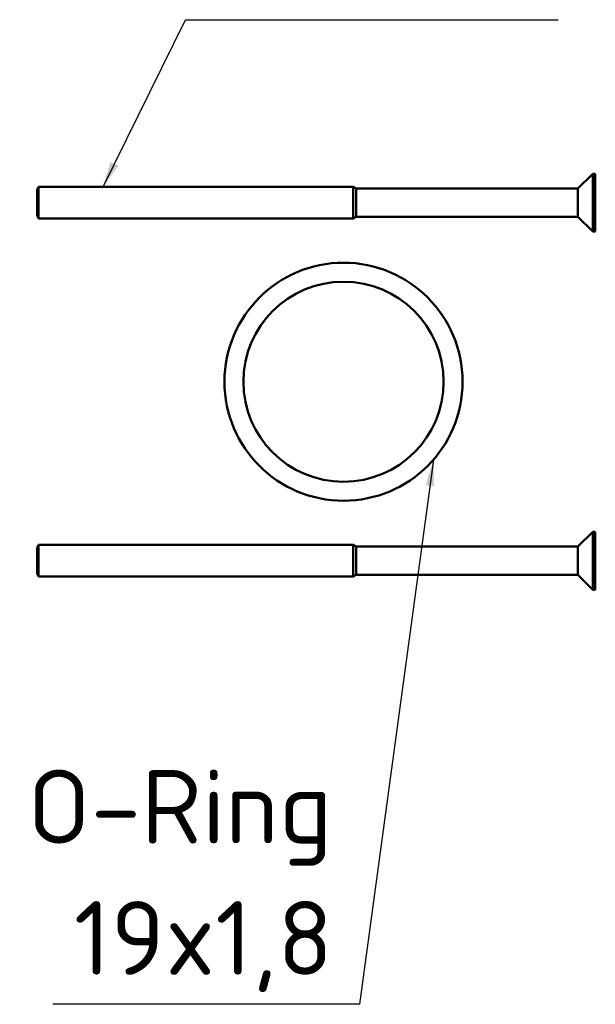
# Model space of a CAD drawing. Header units: millimetres. Extents: x 7 to 291, y 22 to 191.
# Tile 13 of 14: x 236 to 291, y 35 to 128. Entities that reach past the tile are written whole.
import ezdxf

# ---------------------------------------------------------------- set-up
doc = ezdxf.new("R2010")
doc.units = ezdxf.units.MM
doc.layers.add('Sichtbar (ISO)', color=7, linetype='Continuous', lineweight=50)
doc.layers.add('Symbol (ISO)', color=7, linetype='Continuous', lineweight=25)
doc.styles.add('Notiztext (DIN)', font='isocpeur.ttf')
doc.dimstyles.new('xStandard - Methode 2a (DIN)$7', dxfattribs={"dimtxt": 7, "dimasz": 2.5, "dimexe": 3.175, "dimexo": 0.8, "dimgap": 0.8, "dimtad": 1, "dimtih": 1, "dimtoh": 1, "dimrnd": 1e-08, "dimdsep": 46, "dimtxsty": 'Notiztext (DIN)', "dimcen": 0.09, "dimdle": 10, "dimclrd": 256, "dimclre": 256, "dimclrt": 256, "dimazin": 2, "dimtfac": 0.5, "dimtmove": 0, "dimatfit": 3, "dimfxl": 1, "dimtolj": 1, "dimlwd": -1, "dimlwe": -1, "dimarcsym": 0})

msp = doc.modelspace()

# ---------------------------------------------------------------- linework, layer by layer
at = {"layer": 'Sichtbar (ISO)'}
for p, q in [((289.128, 112.223), (290.532, 113.626)), ((290.532, 113.626), (290.532, 108.126)), ((290.778, 113.626), (290.532, 113.626)), ((290.778, 113.626), (290.778, 108.126)), ((237.778, 112.069), (237.932, 112.376)), ((237.932, 112.376), (237.932, 109.376)), ((267.778, 112.376), (237.932, 112.376)), ((267.778, 112.376), (267.778, 109.376)), ((268.085, 112.223), (267.778, 112.376)), ((268.085, 112.223), (268.085, 109.529)), ((289.128, 112.223), (268.085, 112.223)), ((289.128, 112.223), (289.128, 109.529)), ((237.778, 109.683), (237.778, 112.069)), ((237.778, 109.683), (237.932, 109.376)), ((268.085, 109.529), (267.778, 109.376)), ((289.128, 109.529), (268.085, 109.529)), ((289.128, 109.529), (290.532, 108.126)), ((267.778, 109.376), (237.932, 109.376)), ((290.778, 108.126), (290.532, 108.126)), ((289.128, 78.223), (290.532, 79.626)), ((290.532, 79.626), (290.532, 74.126)), ((290.778, 79.626), (290.532, 79.626)), ((290.778, 79.626), (290.778, 74.126)), ((237.778, 78.069), (237.932, 78.376)), ((237.778, 75.683), (237.778, 78.069)), ((237.932, 78.376), (237.932, 75.376)), ((267.778, 78.376), (237.932, 78.376)), ((267.778, 78.376), (267.778, 75.376)), ((268.085, 78.223), (267.778, 78.376)), ((268.085, 78.223), (268.085, 75.529)), ((289.128, 78.223), (268.085, 78.223)), ((289.128, 78.223), (289.128, 75.529)), ((237.778, 75.683), (237.932, 75.376)), ((267.778, 75.376), (237.932, 75.376)), ((268.085, 75.529), (267.778, 75.376)), ((289.128, 75.529), (268.085, 75.529)), ((289.128, 75.529), (290.532, 74.126)), ((290.778, 74.126), (290.532, 74.126))]:
    msp.add_line(p, q, dxfattribs=at)
for radius in [11.3, 9.5]:
    msp.add_circle((266.878, 93.876), radius, dxfattribs=at)

# ---------------------------------------------------------------- texts
at = {"layer": 'Symbol (ISO)', "insert": (265.883, 35.929), "char_height": 7, "width": 27.98052, "attachment_point": 9, "line_spacing_factor": 1.068348, "style": 'Notiztext (DIN)'}
msp.add_mtext('{O-Ring\\P19x1,8}', dxfattribs=at)

# ---------------------------------------------------------------- leaders
at = {"layer": 'Symbol (ISO)', "annotation_type": 0, "has_hookline": 1}
for points, hookline_direction, text_width in [([(244.017, 112.327), (251.863, 128.251), (254.363, 128.251)], 0, 32.9), ([(275.412, 86.468), (268.383, 34.762), (265.883, 34.762)], 1, 26.6)]:
    msp.add_leader(points, dimstyle='xStandard - Methode 2a (DIN)$7', override={"dimgap": 0, "dimtad": 1}, dxfattribs=dict(at, hookline_direction=hookline_direction, text_width=text_width))

doc.saveas('drawing.dxf')
